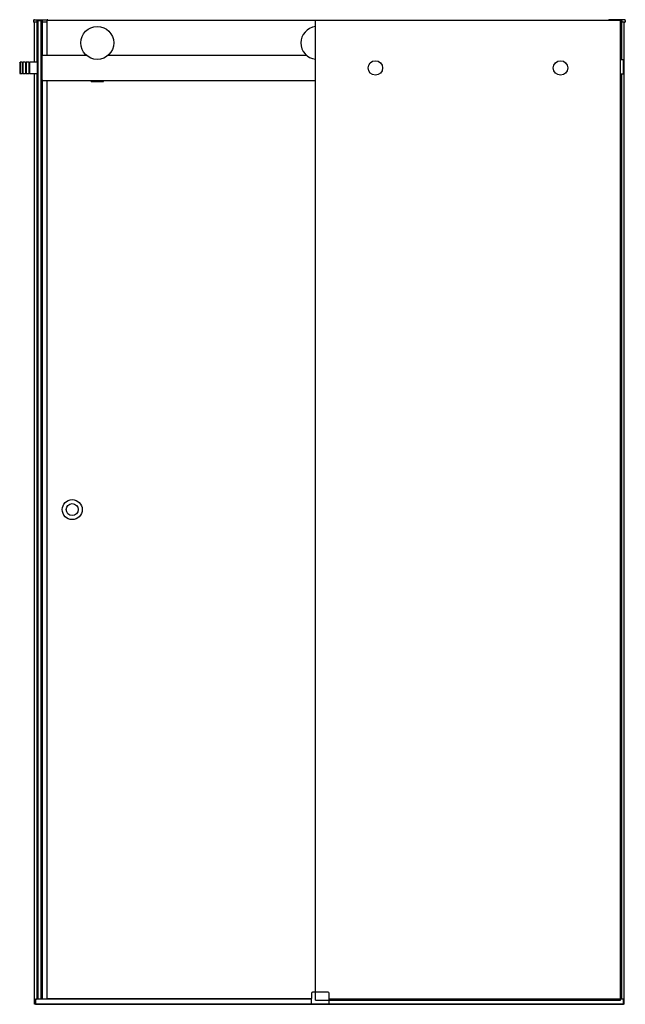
# Model space of a CAD drawing. Header units: metres. Extents: x 3748.49 to 3749.7, y 3537.04 to 3539.01.
import ezdxf

# ---------------------------------------------------------------- set-up
doc = ezdxf.new("R2010")
doc.units = ezdxf.units.M
doc.linetypes.add('HIDDEN', pattern=[9.525, 6.35, -3.175])
doc.layers.add('SANINDUSA', color=3, linetype='Continuous')

msp = doc.modelspace()

# ---------------------------------------------------------------- linework, layer by layer
at = {"layer": 'SANINDUSA'}
for p, q in [((3748.5164, 3539.0044), (3748.5163, 3539.0018)), ((3748.523, 3539.0008), (3748.5173, 3539.0008)), ((3748.5179, 3539.0058), (3748.5436, 3539.0058)), ((3748.5184, 3538.9208), (3748.5184, 3539.0008)), ((3748.5234, 3539.0038), (3748.5233, 3539.0018)), ((3748.5233, 3539.0011), (3748.5233, 3539.0018)), ((3748.5234, 3538.9208), (3748.5234, 3539.0039)), ((3748.5239, 3538.9208), (3748.5239, 3539.0043)), ((3748.5239, 3539.0043), (3748.5335, 3539.0043)), ((3748.5257, 3537.0463), (3748.5257, 3539.0043)), ((3748.5317, 3537.0463), (3748.5317, 3539.0043)), ((3748.5317, 3538.9163), (3748.5317, 3539.0043)), ((3748.5335, 3538.9333), (3748.5335, 3539.0043)), ((3748.5339, 3538.934), (3748.5339, 3539.0041)), ((3748.5341, 3539.0018), (3748.534, 3539.0038)), ((3748.5341, 3539.0018), (3748.5341, 3539.0011)), ((3748.5436, 3539.0008), (3748.5344, 3539.0008)), ((3748.5436, 3538.9343), (3748.5436, 3539.0043)), ((3749.0795, 3539.0043), (3748.5436, 3539.0043)), ((3749.0795, 3537.0443), (3749.0795, 3539.0043)), ((3749.6913, 3539.0043), (3749.0795, 3539.0043)), ((3749.6653, 3539.0044), (3749.6653, 3539.0043)), ((3749.6973, 3539.0058), (3749.6668, 3539.0058)), ((3749.6913, 3538.9258), (3749.6913, 3539.0043)), ((3749.6918, 3538.9258), (3749.6918, 3539.0039)), ((3749.6918, 3539.0038), (3749.6919, 3539.0018)), ((3749.6919, 3539.0011), (3749.6919, 3539.0018)), ((3749.6979, 3539.0008), (3749.6922, 3539.0008)), ((3749.6968, 3537.0363), (3749.6968, 3539.0008)), ((3749.6988, 3539.0044), (3749.6989, 3539.0018)), ((3748.4887, 3538.9198), (3748.4897, 3538.9208)), ((3748.4887, 3538.9198), (3748.4887, 3538.8988)), ((3748.4897, 3538.9208), (3748.4897, 3538.8978)), ((3748.4937, 3538.9208), (3748.4897, 3538.9208)), ((3748.4937, 3538.9208), (3748.4937, 3538.8978)), ((3748.4952, 3538.9198), (3748.4937, 3538.9198)), ((3748.4952, 3538.9208), (3748.4952, 3538.8978)), ((3748.5002, 3538.9208), (3748.4952, 3538.9208)), ((3748.5002, 3538.9208), (3748.5002, 3538.8978)), ((3748.5017, 3538.9198), (3748.5002, 3538.9198)), ((3748.5017, 3538.9208), (3748.5017, 3538.8978)), ((3748.5067, 3538.9208), (3748.5017, 3538.9208)), ((3748.5067, 3538.9208), (3748.5067, 3538.8978)), ((3748.5082, 3538.9198), (3748.5067, 3538.9198)), ((3748.5082, 3538.9208), (3748.5082, 3538.8978)), ((3748.5237, 3538.9208), (3748.5082, 3538.9208)), ((3748.5237, 3538.9208), (3748.5237, 3538.8978)), ((3748.5237, 3538.9208), (3748.5237, 3538.8978)), ((3748.5237, 3538.9208), (3748.5257, 3538.9208)), ((3748.5337, 3538.9333), (3748.5317, 3538.9333)), ((3748.5317, 3538.9323), (3748.5317, 3538.9333)), ((3748.5317, 3538.8863), (3748.5317, 3538.9323)), ((3748.5337, 3538.8853), (3748.5337, 3538.9333)), ((3748.6221, 3538.9343), (3748.5347, 3538.9343)), ((3749.0621, 3538.9343), (3748.6652, 3538.9343)), ((3749.6944, 3538.9258), (3749.6898, 3538.9258)), ((3749.6945, 3538.9258), (3749.6945, 3538.8968)), ((3749.6955, 3538.9258), (3749.6945, 3538.9258)), ((3749.6955, 3538.9258), (3749.6955, 3538.8968)), ((3748.4887, 3538.8988), (3748.4897, 3538.8978)), ((3748.4937, 3538.8978), (3748.4897, 3538.8978)), ((3748.4952, 3538.8988), (3748.4937, 3538.8988)), ((3748.5002, 3538.8978), (3748.4952, 3538.8978)), ((3748.5017, 3538.8988), (3748.5002, 3538.8988)), ((3748.5067, 3538.8978), (3748.5017, 3538.8978)), ((3748.5082, 3538.8988), (3748.5067, 3538.8988)), ((3748.5237, 3538.8978), (3748.5082, 3538.8978)), ((3748.5184, 3537.0363), (3748.5184, 3538.8978)), ((3748.5234, 3537.0468), (3748.5234, 3538.8978)), ((3748.5237, 3538.8978), (3748.5257, 3538.8978)), ((3748.5239, 3537.0468), (3748.5239, 3538.8978)), ((3748.5317, 3538.9143), (3748.5317, 3538.9143)), ((3748.5317, 3537.0468), (3748.5317, 3538.9063)), ((3748.5317, 3538.9043), (3748.5317, 3538.9043)), ((3749.6944, 3538.8968), (3749.6898, 3538.8968)), ((3749.6913, 3537.0468), (3749.6913, 3538.8968)), ((3749.6918, 3537.0468), (3749.6918, 3538.8968)), ((3749.6955, 3538.8968), (3749.6945, 3538.8968)), ((3748.5317, 3538.8853), (3748.5317, 3538.8863)), ((3748.5317, 3538.8853), (3748.5337, 3538.8853)), ((3748.5335, 3537.0468), (3748.5335, 3538.8853)), ((3748.5339, 3537.0463), (3748.5339, 3538.8846)), ((3748.5347, 3538.8843), (3749.0795, 3538.8843)), ((3748.5436, 3537.0473), (3748.5436, 3538.8843)), ((3748.6312, 3538.8833), (3748.6312, 3538.8843)), ((3748.6312, 3538.8823), (3748.6312, 3538.8833)), ((3748.6312, 3538.8833), (3748.6562, 3538.8833)), ((3748.6312, 3538.8823), (3748.6562, 3538.8823)), ((3748.6562, 3538.8833), (3748.6562, 3538.8843)), ((3748.6562, 3538.8823), (3748.6562, 3538.8833)), ((3748.5196, 3537.0363), (3748.5196, 3537.0468)), ((3748.5196, 3537.0468), (3748.5224, 3537.0468)), ((3748.5199, 3537.0365), (3748.5199, 3537.0453)), ((3748.5199, 3537.0453), (3748.5199, 3537.0365)), ((3749.0715, 3537.0463), (3748.5209, 3537.0463)), ((3748.5234, 3537.0468), (3748.5224, 3537.0468)), ((3748.5239, 3537.0468), (3748.5234, 3537.0468)), ((3748.5257, 3537.0468), (3748.5239, 3537.0468)), ((3748.5317, 3537.0468), (3748.5317, 3537.0468)), ((3748.5335, 3537.0468), (3748.5317, 3537.0468)), ((3748.5339, 3537.0468), (3748.5335, 3537.0468)), ((3749.0715, 3537.0473), (3748.5436, 3537.0473)), ((3748.5477, 3537.0463), (3748.5477, 3537.0473)), ((3749.0717, 3537.0588), (3749.0713, 3537.0363)), ((3749.0732, 3537.0603), (3749.0737, 3537.0603)), ((3749.1049, 3537.0603), (3749.0737, 3537.0603)), ((3749.1049, 3537.0603), (3749.1054, 3537.0603)), ((3749.1073, 3537.0363), (3749.1069, 3537.0588)), ((3749.6943, 3537.0463), (3749.1071, 3537.0463)), ((3749.6956, 3537.0468), (3749.6895, 3537.0468)), ((3749.6953, 3537.0365), (3749.6953, 3537.0453)), ((3749.6956, 3537.0363), (3749.6956, 3537.0468)), ((3748.5196, 3537.0363), (3748.5184, 3537.0363)), ((3749.6968, 3537.0363), (3748.5184, 3537.0363)), ((3748.5201, 3537.0363), (3749.6951, 3537.0363)), ((3749.6968, 3537.0363), (3749.6956, 3537.0363))]:
    msp.add_line(p, q, dxfattribs=at)
at = {"layer": 'SANINDUSA', "ltscale": 100}
msp.add_line((3749.6895, 3537.0443), (3749.6895, 3539.0043), dxfattribs=at)
at = {"layer": 'SANINDUSA', "linetype": 'HIDDEN', "ltscale": 100}
msp.add_line((3749.0795, 3537.0443), (3749.6895, 3537.0443), dxfattribs=at)
at = {"layer": 'SANINDUSA'}
for centre, radius in [((3748.6437, 3538.9593), 0.033), ((3749.1995, 3538.9093), 0.0145), ((3749.5695, 3538.9093), 0.0145), ((3748.5936, 3538.0258), 0.02), ((3748.5936, 3538.0258), 0.012)]:
    msp.add_circle(centre, radius, dxfattribs=at)
for centre, radius, start, end in [((3748.5173, 3539.0018), 0.001, 178, 270), ((3748.5179, 3539.0043), 0.0015, 90, 178), ((3748.523, 3539.0011), 0.0003, 270, 358), ((3748.5239, 3539.0038), 0.0005, 137.3632, 178), ((3748.5239, 3539.0038), 0.0005, 90.0173, 137.3458), ((3748.5335, 3539.0038), 0.0005, 42.6393, 90.038), ((3748.5335, 3539.0038), 0.0005, 2, 42.6368), ((3748.5344, 3539.0011), 0.0003, 182, 270), ((3748.5436, 3539.0043), 0.0015, 2, 90), ((3749.6668, 3539.0043), 0.0015, 90, 178), ((3749.6913, 3539.0038), 0.0005, 42.6542, 89.9827), ((3749.6913, 3539.0038), 0.0005, 2, 42.6368), ((3749.6922, 3539.0011), 0.0003, 182, 270), ((3749.6973, 3539.0043), 0.0015, 2, 90), ((3749.6979, 3539.0018), 0.001, 270, 2), ((3749.0836, 3538.9593), 0.033, 97.1683, 262.8317), ((3748.5347, 3538.9333), 0.001, 90, 180), ((3749.6898, 3538.9255), 0.0003, 90, 180), ((3749.6944, 3538.9257), 0.0001, 0, 90), ((3749.6898, 3538.8971), 0.0003, 180, 270), ((3749.6944, 3538.8969), 0.0001, 270, 0), ((3748.5347, 3538.8853), 0.001, 180, 270), ((3748.5209, 3537.0453), 0.001, 90, 180), ((3748.5209, 3537.0453), 0.001, 90, 180), ((3749.0732, 3537.0588), 0.0015, 90, 179), ((3749.1054, 3537.0588), 0.0015, 1, 90), ((3749.6943, 3537.0453), 0.001, 0, 90), ((3748.5201, 3537.0365), 0.0002, 180, 270), ((3748.5201, 3537.0365), 0.0002, 180, 270), ((3749.6951, 3537.0365), 0.0002, 270, 0)]:
    msp.add_arc(centre, radius, start, end, dxfattribs=at)

doc.saveas('drawing.dxf')
